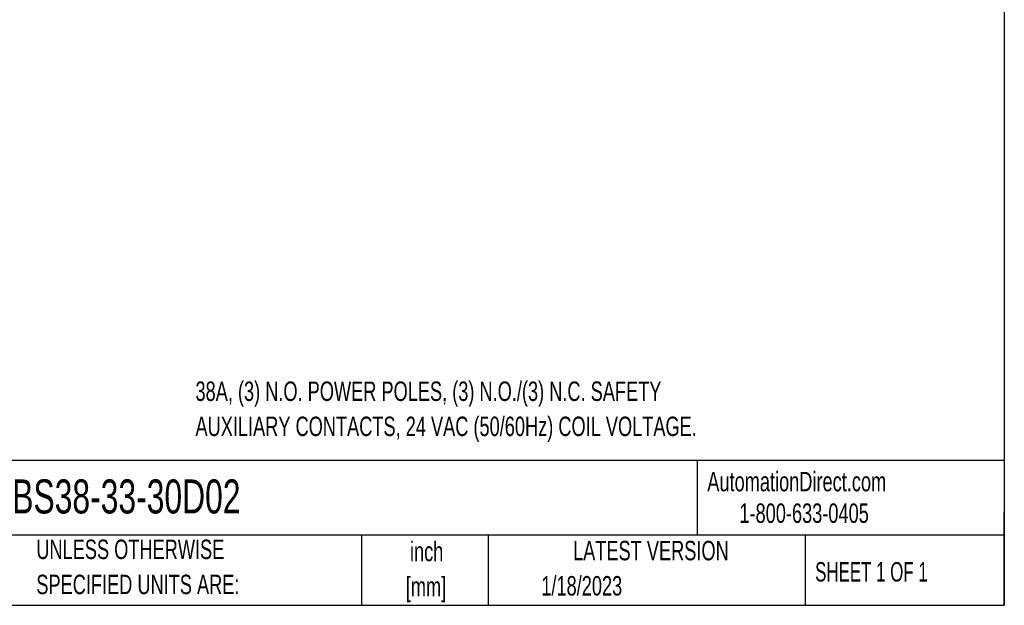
# Model space of a CAD drawing. Header units: inches. Extents: x 0.5 to 21.5, y 0.5 to 16.5.
# Tile 2 of 7: x 13.1 to 21.5, y 0.5 to 5.5. Entities that reach past the tile are written whole.
import ezdxf

# ---------------------------------------------------------------- set-up
doc = ezdxf.new("R2010")
doc.units = ezdxf.units.IN
doc.header["$LTSCALE"] = 2
doc.header["$MEASUREMENT"] = 0
doc.layers.add('TEXT', color=140, linetype='Continuous', lineweight=25)
doc.styles.add('SLDTEXTSTYLE0', font='TXT', dxfattribs={"width": 0.7})
doc.styles.add('SLDTEXTSTYLE1', font='TXT', dxfattribs={"width": 0.65})

# ---------------------------------------------------------------- blocks, each defined once
blk = doc.blocks.new('SW_NOTE_0')
at = {"layer": 'TEXT', "color": 0, "char_height": 0.166667, "attachment_point": 1, "style": 'SLDTEXTSTYLE0'}
for s, insert in [('38A, (3) N.O. POWER POLES, (3) N.O./(3) N.C. SAFETY', (0, 0.2148)), ('AUXILIARY CONTACTS, 24 VAC (50/60Hz) COIL VOLTAGE.', (0, -0.0861))]:
    blk.add_mtext(s, dxfattribs=dict(at, insert=insert))
blk = doc.blocks.new('SW_NOTE_0_1')
at = {"layer": 'TEXT', "color": 0, "char_height": 0.16667, "attachment_point": 2, "style": 'SLDTEXTSTYLE0'}
for s, insert in [('inch', (0.25, 0.2148)), ('[mm]', (0.2444, -0.0861))]:
    blk.add_mtext(s, dxfattribs=dict(at, insert=insert))
blk = doc.blocks.new('SW_NOTE_0_2')
at = {"layer": 'TEXT', "color": 0, "char_height": 0.166667, "attachment_point": 1, "style": 'SLDTEXTSTYLE0'}
for s, insert in [('UNLESS OTHERWISE', (0, 0.2148)), ('SPECIFIED UNITS ARE:', (0, -0.0861))]:
    blk.add_mtext(s, dxfattribs=dict(at, insert=insert))

msp = doc.modelspace()

# ---------------------------------------------------------------- linework, layer by layer
at = {"layer": 'TEXT'}
for p, q in [((21.5, 16.5), (21.5, 0.5)), ((21.5, 1.7422), (0.5, 1.7422)), ((18.8642, 1.7422), (18.8642, 1.1)), ((21.5, 0.5), (21.5, 1.3)), ((21.5, 1.1), (0.5, 1.1)), ((15.9862, 1.1), (15.9862, 0.5)), ((17.0718, 1.1), (17.0718, 0.5)), ((19.7912, 1.1), (19.7912, 0.5)), ((0.5, 0.5), (21.5, 0.5))]:
    msp.add_line(p, q, dxfattribs=at)

# ---------------------------------------------------------------- block references
for name, p in [('SW_NOTE_0', (14.5624, 2.2034)), ('SW_NOTE_0_2', (13.1975, 0.8482)), ('SW_NOTE_0_1', (16.2952, 0.8295))]:
    msp.add_blockref(name, p, dxfattribs=at)

# ---------------------------------------------------------------- texts
for s, insert, char_height, attachment_point, style in [('AutomationDirect.com', (18.9524, 1.6438), 0.166667, 1, 'SLDTEXTSTYLE0'), ('CWBS38-33-30D02', (12.536, 1.5788), 0.291667, 1, 'SLDTEXTSTYLE0'), ('1-800-633-0405', (19.2277, 1.373), 0.166667, 1, 'SLDTEXTSTYLE0'), ('LATEST VERSION', (18.4687, 1.0523), 0.166667, 2, 'SLDTEXTSTYLE0'), ('SHEET 1 OF 1', (19.8773, 0.8702), 0.166667, 1, 'SLDTEXTSTYLE1'), ('1/18/2023', (17.5286, 0.7505), 0.16667, 1, 'SLDTEXTSTYLE0')]:
    msp.add_mtext(s, dxfattribs=dict(at, insert=insert, char_height=char_height, attachment_point=attachment_point, style=style))

doc.saveas('drawing.dxf')
